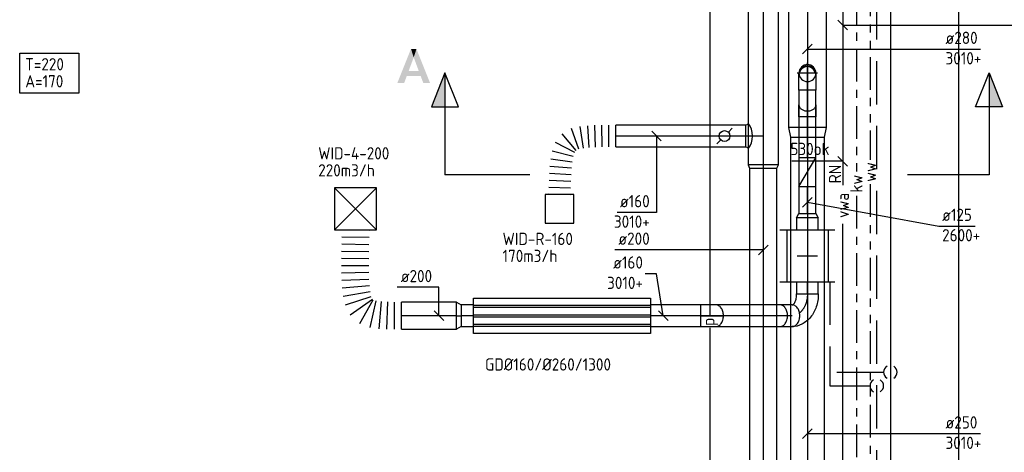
# Model space of a CAD drawing. Header units: millimetres. Extents: x 83336 to 140913, y 137697 to 176199.
# Tile 3 of 45: x 86348 to 93588, y 151362 to 154539. Entities that reach past the tile are written whole.
import ezdxf
from ezdxf.enums import TextEntityAlignment as Align

# ---------------------------------------------------------------- set-up
doc = ezdxf.new("R2010")
doc.units = ezdxf.units.MM
doc.header["$LTSCALE"] = 50
for name, pattern in [('CENTER2', [28.575, 19.05, -3.175, 3.175, -3.175]), ('CENTRE', [2, 1.25, -0.25, 0.25, -0.25]), ('CENTRE2', [28.575, 19.05, -3.175, 3.175, -3.175]), ('DASHED2', [9.525, 6.35, -3.175]), ('KOUDWATER', [8.4, 4.8, -1.2, 1.2, -1.2]), ('WARMWATER', [10.8, 4.8, -1.2, 1.2, -1.2, 1.2, -1.2])]:
    doc.linetypes.add(name, pattern=pattern)
doc.layers.get('0').update_dxf_attribs({"linetype": 'CONTINUOUS'})
for name, color, linetype in [('AL23----_VLOEREN', 8, 'CONTINUOUS'), ('WB570---_HARTLIJN', 1, 'CENTRE'), ('WL520000_VWA', 4, 'CONTINUOUS'), ('WL5310--_KW', 2, 'KOUDWATER'), ('WL5320--_WW', 2, 'WARMWATER'), ('WL5420--_PERSL', 1, 'CONTINUOUS'), ('WL561---_SYMBOOL', 2, 'CONTINUOUS'), ('WL5611--_CV-A', 3, 'CONTINUOUS'), ('WL5612--_CV-R', 3, 'DASHED2'), ('WL570---_HARTLIJN', 1, 'CENTRE'), ('WL5711--_T_KANAAL-H', 1, 'CONTINUOUS'), ('WL5771--_T_FLEX-C', 2, 'CONTINUOUS'), ('WL5771--_T_KANAAL-C', 3, 'CONTINUOUS'), ('WL5771--_T_KANAAL-H', 1, 'CONTINUOUS'), ('WL5771--_T_ORNAMENT-C', 2, 'CONTINUOUS'), ('WL5772--_R_FLEX-C', 2, 'CONTINUOUS'), ('WL5772--_R_KANAAL-C', 4, 'CONTINUOUS'), ('WL5772--_R_KANAAL-H', 1, 'CONTINUOUS'), ('WL5772--_R_ORNAMENT-C', 2, 'CONTINUOUS'), ('WL5773--_HARTLIJN', 1, 'CENTER2'), ('WM520---_MATEN-B', 1, 'CONTINUOUS'), ('WM570---_R_MATEN-B', 1, 'CONTINUOUS'), ('WM570---_T_MATEN-B', 1, 'CONTINUOUS'), ('WT520---_CODE', 7, 'CONTINUOUS'), ('WT531---_CODE', 1, 'CONTINUOUS'), ('WT532---_CODE', 1, 'CONTINUOUS'), ('WT542---_CODE', 1, 'CONTINUOUS'), ('WT5771--_BIJSCHRIFT', 7, 'CONTINUOUS')]:
    doc.layers.add(name, color=color, linetype=linetype)
doc.styles.add('LZ-MAATVOEREN', font='simplex.shx')
doc.styles.add('MAATVOERING', font='iso.shx')
doc.styles.add('Normaal_staand', font='iso.shx')
doc.styles.add('NORTXT', font='isocp.shx')
doc.styles.add('SA-BEMATEN', font='iso.shx')
doc.styles.add('Smalschuin', font='isocp.shx')

# ---------------------------------------------------------------- blocks, each defined once
blk = doc.blocks.new('BO1_WZ')
for start, end in [(30, 150), (210, 330)]:
    blk.add_arc((0, 0), 0.5, start, end)
at = {"invisible_edges": 15}
blk.add_3dface([(-0.01, 0.49), (-0.01, -0.49), (0.01, -0.49), (0.01, 0.49)], dxfattribs=at)
blk = doc.blocks.new('P5')
at = {"color": 2}
for p, q in [((-750, 0), (-500, 100)), ((-500, 100), (-500, -100)), ((-500, -100), (-750, 0)), ((-750, 0), (0, 0))]:
    blk.add_line(p, q, dxfattribs=at)
blk.add_solid([(-750, 0), (-500, 100), (-500, 0)], dxfattribs=at)
blk = doc.blocks.new('2DEC65')
at = {"color": 0}
for points in [[(0, 0), (0.2, 0), (0.4, 1), (0.48, 0.75)], [(0.4, 1), (0.48, 0.75), (0.56, 1), (0.48, 0.75)], [(0.48, 0.75), (0.56, 1), (0.76, 0), (0.96, 0)], [(0.27, 0.2), (0.33, 0.35), (0.69, 0.2), (0.63, 0.35)]]:
    blk.add_solid(points, dxfattribs=at)
blk = doc.blocks.new('MVLINE')
blk.add_line((35.4, -35.4), (-35.4, 35.4))
blk = doc.blocks.new('ORN_A_')
blk.add_lwpolyline([(-0.5, 0.5), (-0.5, -0.5), (0.5, -0.5), (0.5, 0.5)], close=True)
at = {"color": 1, "style": 'LZ-MAATVOEREN', "flags": 9}
for tag, p in [('ROS_TYPE', (0.633, 0.683)), ('ROS_M3H', (0.633, 0.483)), ('ROS_ZIJDE', (0.633, 0.283)), ('ROS_STAT', (0.633, 0.083))]:
    blk.add_attdef(tag, p, '', height=0.125, dxfattribs=at)
blk = doc.blocks.new('ORN_T_4')
for p, q in [((0.5, 0.5), (-0.5, -0.5)), ((0.5, -0.5), (-0.5, 0.5))]:
    blk.add_line(p, q)
blk.add_lwpolyline([(-0.5, 0.5), (-0.5, -0.5), (0.5, -0.5), (0.5, 0.5)], close=True)
at = {"color": 1, "style": 'LZ-MAATVOEREN', "flags": 9}
for tag, p in [('ROS_TYPE', (0.633, 0.683)), ('ROS_M3H', (0.633, 0.483)), ('ROS_ZIJDE', (0.633, 0.283)), ('ROS_STAT', (0.633, 0.083))]:
    blk.add_attdef(tag, p, '', height=0.125, dxfattribs=at)
blk = doc.blocks.new('ORK16000000')
at = {"layer": 'WL5772--_R_KANAAL-H'}
for p, q in [((38.6, 10.4), (77.3, 20.7)), ((-38.6, -10.4), (-77.3, -20.7))]:
    blk.add_line(p, q, dxfattribs=at)
blk.add_circle((0, 0), 40, dxfattribs=at)
blk = doc.blocks.new('KARO')
for p, q in [((1, 0.5), (0, 0.5)), ((0, -0.5), (1, -0.5))]:
    blk.add_line(p, q)
at = {"layer": 'WL5773--_HARTLIJN'}
blk.add_line((0, 0), (1, 0), dxfattribs=at)
blk = doc.blocks.new('A$C224E2977')
at = {"layer": 'WL5771--_T_KANAAL-C', "color": 1}
for p, q in [((1300, 207.5), (0, 207.5)), ((1300, 192.5), (0, 192.5)), ((1300, 137.5), (0, 137.5)), ((1300, 122.5), (0, 122.5)), ((1300, 67.5), (0, 67.5)), ((1300, 52.5), (0, 52.5))]:
    blk.add_line(p, q, dxfattribs=at)
at = {"layer": 'WL5771--_T_KANAAL-C'}
blk.add_lwpolyline([(0, 260), (1300, 260), (1300, 0), (0, 0)], close=True, dxfattribs=at)
blk = doc.blocks.new('GD160')
blk.add_blockref('A$C224E2977', (0, -130))
blk = doc.blocks.new('OSV2001600350K')
blk.add_lwpolyline([(-35, -100), (0, -80), (0, 80), (-35, 100)], close=True)
at = {"layer": 'WL5773--_HARTLIJN'}
blk.add_line((-35, 0), (0, 0), dxfattribs=at)
blk = doc.blocks.new('RB45DO')
blk.add_lwpolyline([(0.707107, 0.5), (0, 0.5), (0, -0.5), (0.707107, -0.5, 0.133256), (0.835518, -0.465158, 0.106756), (0.957107, -0.353553, 0.082828), (1.032249, -0.198077, 0.071352), (1.06066, 0, 0.071352), (1.032249, 0.198077, 0.082828), (0.957107, 0.353553, 0.106756), (0.835518, 0.465158, 0.133256)], format="xyb", close=True)
at = {"layer": 'WL570---_HARTLIJN'}
blk.add_line((0, 0), (1.06066, 0), dxfattribs=at)
blk = doc.blocks.new('OBO16000045N')
at = {"xscale": 160, "yscale": 160, "zscale": 160}
blk.add_blockref('RB45DO', (0, 0), dxfattribs=at)
blk = doc.blocks.new('RBUP45LI')
blk.add_lwpolyline([(-0.707, 1.5, -0.133256), (-0.579, 1.465, -0.106756), (-0.457, 1.354, -0.082828), (-0.382, 1.198, -0.071352), (-0.354, 1, -0.071352), (-0.382, 0.802, -0.082828), (-0.457, 0.646, -0.106756), (-0.579, 0.535, -0.133256), (-0.707, 0.5, -0.198912), (-0.64, 0.472, -0.098491), (-0.561, 0.354, -0.055753), (-0.517, 0.204, -0.042505), (-0.5, 0), (0.5, 0, 0.080612), (0.405, 0.588, 0.089204), (0.146, 1.061, 0.104837), (-0.259, 1.391, 0.119401), (-0.707, 1.5)], format="xyb")
at = {"layer": 'WL570---_HARTLIJN'}
blk.add_line((-0.707, 1), (-0.706, 1), dxfattribs=at)
blk.add_lwpolyline([(0, 0, 0.071352), (-0.057, 0.396, 0.082828), (-0.207, 0.707, 0.073578), (-0.365, 0.873, 0.133256)], format="xyb", dxfattribs=at)
blk = doc.blocks.new('OBO16000090HOL')
at = {"xscale": 160, "yscale": 160, "zscale": 160}
blk.add_blockref('RBUP45LI', (0, 0), dxfattribs=at)
blk = doc.blocks.new('FLLINE200')
blk.add_line((0, -100), (0, 100))
blk = doc.blocks.new('OEX2000088700')
for p, rotation in [((-338.8, 577.8), 268.9175390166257), ((-337.8, 630), 268.9175390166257), ((-339.7, 525.7), 269.0134682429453), ((-340.6, 473.5), 269.207650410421), ((-341.3, 369.2), 270.1005412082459), ((-341.1, 421.4), 269.5456024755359), ((-340.9, 317), 270.9965227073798), ((-339.3, 264.9), 272.4579483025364), ((-336.1, 212.8), 274.9256449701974), ((-329.8, 161), 279.3564577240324), ((-317.9, 110.3), 288.0183808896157), ((-295.3, 63.5), 305.5154699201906), ((-256.8, 28.9), 330.4991080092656), ((-208, 11.1), 347.4114690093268), ((-156.4, 3.6), 355.0867068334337), ((-104.3, 0.9), 358.382386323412), ((-52.2, 0.1), 359.6850687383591), ((0, 0), 359.6850687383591)]:
    blk.add_blockref('FLLINE200', p, dxfattribs=dict(rotation=rotation))
blk = doc.blocks.new('OZA2240160090NZ')
blk.add_lwpolyline([(95, 112, -0.414214), (80, 127), (80, 130), (-80, 130), (-80, 127, -0.414214), (-95, 112, -0.414214)], format="xyb")
at = {"layer": 'WL5772--_R_KANAAL-H'}
blk.add_arc((0, 229.4), 151, 231.02673, 308.97327, dxfattribs=at)
at = {"layer": 'WL5773--_HARTLIJN'}
blk.add_line((0, 0), (0, 130), dxfattribs=at)
blk = doc.blocks.new('FLLINE160')
blk.add_line((0, -80), (0, 80))
blk = doc.blocks.new('OEX1600075100')
for p, rotation in [((-200.1, -3.8), 4.147400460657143), ((-150.2, -1.3), 1.773383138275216), ((-100.1, -0.3), 0.6250880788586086), ((-50, 0), 0.127844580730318), ((0, 0), 0.127844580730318), ((-342.1, -44.9), 39.74553155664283), ((-298.5, -21), 19.45287434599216), ((-249.9, -9.3), 9.036333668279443), ((-372.9, -84), 62.67933020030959), ((-389.9, -131), 75.97989418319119), ((-399, -180.2), 82.31145861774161), ((-407.4, -279.9), 87.03607324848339), ((-404.2, -230), 85.43628568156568), ((-409.6, -329.9), 87.84160462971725), ((-412.8, -430), 88.20093223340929), ((-411.3, -380), 88.20093223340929)]:
    blk.add_blockref('FLLINE160', p, dxfattribs=dict(rotation=rotation))
blk = doc.blocks.new('OSV2242000250G')
blk.add_lwpolyline([(0, -112), (25, -100), (25, 100), (0, 112)], close=True)
at = {"layer": 'WL5773--_HARTLIJN'}
blk.add_line((0, 0), (25, 0), dxfattribs=at)
blk = doc.blocks.new('A$C63A6270A')
at = {"layer": 'WL5771--_T_KANAAL-C'}
for p, q in [((0, 125), (210, 125)), ((0, 0), (0, 125)), ((210, 125), (210, 0)), ((210, 0), (0, 0))]:
    blk.add_line(p, q, dxfattribs=at)
at = {"layer": 'WL5771--_T_KANAAL-H'}
blk.add_line((0, 0), (210, 125), dxfattribs=at)
blk = doc.blocks.new('*X117')
at = {"color": 0}
for p, q in [((-0.45, 0.011), (-0.45, 0.044)), ((-0.44, 0.05), (-0.44, 0.104)), ((-0.43, 0.079), (-0.43, 0.14)), ((-0.42, 0.104), (-0.42, 0.167)), ((-0.41, 0.125), (-0.41, 0.191)), ((-0.4, 0.143), (-0.4, 0.211)), ((-0.39, 0.16), (-0.39, 0.229)), ((-0.38, 0.175), (-0.38, 0.245)), ((-0.37, 0.189), (-0.37, 0.26)), ((-0.36, 0.203), (-0.36, 0.273)), ((-0.35, 0.215), (-0.35, 0.286)), ((-0.34, 0.226), (-0.34, 0.298)), ((-0.33, 0.237), (-0.33, 0.309)), ((-0.32, 0.247), (-0.32, 0.319)), ((-0.31, 0.256), (-0.31, 0.329)), ((-0.3, 0.265), (-0.3, 0.338)), ((-0.29, 0.273), (-0.29, 0.347)), ((-0.28, 0.281), (-0.28, 0.355)), ((-0.27, 0.289), (-0.27, 0.363)), ((-0.26, 0.296), (-0.26, 0.37)), ((-0.25, 0.302), (-0.25, 0.377)), ((-0.24, 0.309), (-0.24, 0.383)), ((-0.23, 0.315), (-0.23, 0.389)), ((-0.22, 0.32), (-0.22, 0.395)), ((-0.21, 0.326), (-0.21, 0.4)), ((-0.2, 0.331), (-0.2, 0.405)), ((-0.19, 0.335), (-0.19, 0.41)), ((-0.18, 0.34), (-0.18, 0.415)), ((-0.17, 0.344), (-0.17, 0.419)), ((-0.16, 0.348), (-0.16, 0.423)), ((-0.15, 0.351), (-0.15, 0.426)), ((-0.14, 0.355), (-0.14, 0.43)), ((-0.13, 0.358), (-0.13, 0.433)), ((-0.12, 0.36), (-0.12, 0.436)), ((-0.11, 0.363), (-0.11, 0.439)), ((-0.1, 0.365), (-0.1, 0.441)), ((-0.09, 0.367), (-0.09, 0.443)), ((-0.08, 0.369), (-0.08, 0.445)), ((-0.07, 0.371), (-0.07, 0.447)), ((-0.06, 0.372), (-0.06, 0.448)), ((-0.05, 0.374), (-0.05, 0.449)), ((-0.04, 0.375), (-0.04, 0.45)), ((-0.03, 0.375), (-0.03, 0.451)), ((-0.02, 0.376), (-0.02, 0.452)), ((-0.01, 0.376), (-0.01, 0.452)), ((0, 0.376), (0, 0.452)), ((0.01, 0.376), (0.01, 0.452)), ((0.02, 0.376), (0.02, 0.452)), ((0.03, 0.375), (0.03, 0.451)), ((0.04, 0.375), (0.04, 0.45)), ((0.05, 0.374), (0.05, 0.449)), ((0.06, 0.372), (0.06, 0.448)), ((0.07, 0.371), (0.07, 0.447)), ((0.08, 0.369), (0.08, 0.445)), ((0.09, 0.367), (0.09, 0.443)), ((0.1, 0.365), (0.1, 0.441)), ((0.11, 0.363), (0.11, 0.439)), ((0.12, 0.36), (0.12, 0.436)), ((0.13, 0.358), (0.13, 0.433)), ((0.14, 0.355), (0.14, 0.43)), ((0.15, 0.351), (0.15, 0.426)), ((0.16, 0.348), (0.16, 0.423)), ((0.17, 0.344), (0.17, 0.419)), ((0.18, 0.34), (0.18, 0.415)), ((0.19, 0.335), (0.19, 0.41)), ((0.2, 0.331), (0.2, 0.405)), ((0.21, 0.326), (0.21, 0.4)), ((0.22, 0.32), (0.22, 0.395)), ((0.23, 0.315), (0.23, 0.389)), ((0.24, 0.309), (0.24, 0.383)), ((0.25, 0.302), (0.25, 0.377)), ((0.26, 0.296), (0.26, 0.37)), ((0.27, 0.289), (0.27, 0.363)), ((0.28, 0.281), (0.28, 0.355)), ((0.29, 0.273), (0.29, 0.347)), ((0.3, 0.265), (0.3, 0.338)), ((0.31, 0.256), (0.31, 0.329)), ((0.32, 0.247), (0.32, 0.319)), ((0.33, 0.237), (0.33, 0.309)), ((0.34, 0.226), (0.34, 0.298)), ((0.35, 0.215), (0.35, 0.286)), ((0.36, 0.203), (0.36, 0.273)), ((0.37, 0.189), (0.37, 0.26)), ((0.38, 0.175), (0.38, 0.245)), ((0.39, 0.16), (0.39, 0.229)), ((0.4, 0.143), (0.4, 0.211)), ((0.41, 0.125), (0.41, 0.191)), ((0.42, 0.104), (0.42, 0.167)), ((0.43, 0.079), (0.43, 0.14)), ((0.44, 0.05), (0.44, 0.104)), ((0.45, 0.011), (0.45, 0.044))]:
    blk.add_line(p, q, dxfattribs=at)
blk = doc.blocks.new('KARODS')
blk.add_circle((0, 0), 0.5)
at = {"layer": 'WB570---_HARTLIJN'}
for p, q in [((0, -0.6), (0, 0.6)), ((-0.6, 0), (0.6, 0))]:
    blk.add_line(p, q, dxfattribs=at)
at = {"layer": 'WL5711--_T_KANAAL-H', "color": 1}
blk.add_blockref('*X117', (0, 0), dxfattribs=at)
blk = doc.blocks.new('OBO12500090SH')
blk.add_lwpolyline([(-62.5, 0), (-62.5, -125), (62.5, -125), (62.5, 0)])
at = {"layer": 'WL5773--_HARTLIJN'}
for p, q in [((-62.5, 0), (62.5, 0)), ((0, -125), (0, 62.5))]:
    blk.add_line(p, q, dxfattribs=at)
at = {"xscale": 125, "yscale": 125, "zscale": 125}
blk.add_blockref('KARODS', (0, 0), dxfattribs=at)
blk = doc.blocks.new('RB45UP')
blk.add_lwpolyline([(0, -0.5), (0.707107, -0.5), (0.707107, 0.5), (0, 0.5, -0.133256), (0.128411, 0.465158, -0.106756), (0.25, 0.353553, -0.082828), (0.325143, 0.198077, -0.071352), (0.353553, 0, -0.071352), (0.325143, -0.198077, -0.082828), (0.25, -0.353553, -0.106756), (0.128411, -0.465158, -0.133256)], format="xyb", close=True)
at = {"layer": 'WL570---_HARTLIJN'}
blk.add_line((0, 0), (0.707107, 0), dxfattribs=at)
blk = doc.blocks.new('OBO12500045O')
at = {"xscale": 125, "yscale": 125, "zscale": 125}
blk.add_blockref('RB45UP', (0, 0), dxfattribs=at)
blk = doc.blocks.new('NV160')
at = {"layer": 'WL5771--_T_KANAAL-C'}
for p, q in [((0, -202.5), (0, 202.5)), ((380, 152.5), (0, 152.5)), ((380, -202.5), (380, 202.5)), ((380, -152.5), (0, -152.5))]:
    blk.add_line(p, q, dxfattribs=at)
at = {"layer": 'WL5771--_T_KANAAL-H'}
for p, q in [((190, -75), (190, 75)), ((265, 0), (115, 0))]:
    blk.add_line(p, q, dxfattribs=at)
blk = doc.blocks.new('OSV2802500710G')
blk.add_lwpolyline([(0, -140), (71, -125), (71, 125), (0, 140)], close=True)
at = {"layer": 'WL5773--_HARTLIJN'}
blk.add_line((0, 0), (71, 0), dxfattribs=at)

msp = doc.modelspace()

# ---------------------------------------------------------------- linework, layer by layer
at = {"color": 2, "linetype": 'CENTRE2'}
for p, q in [((90100, 153400), (89475, 153400)), ((93475, 153400), (92875, 153400))]:
    msp.add_line(p, q, dxfattribs=at)
at = {"layer": 'AL23----_VLOEREN'}
for p, q in [((93250, 160250), (93250, 150300)), ((93250, 154500), (113150, 154500))]:
    msp.add_line(p, q, dxfattribs=at)
at = {"layer": 'WL520000_VWA'}
for p, q in [((92400, 156025), (92400, 153325)), ((92400, 150625), (92400, 153039.89656))]:
    msp.add_line(p, q, dxfattribs=at)
at = {"layer": 'WL5310--_KW'}
for p, q in [((92500, 156425), (92500, 153425.1606)), ((92500, 153245.1606), (92500, 147050))]:
    msp.add_line(p, q, dxfattribs=at)
at = {"layer": 'WL5320--_WW'}
for p, q in [((92600, 156425), (92600, 153510.42464)), ((92600, 153330.42464), (92600, 147300))]:
    msp.add_line(p, q, dxfattribs=at)
at = {"layer": 'WL5420--_PERSL'}
for p, q in [((91425, 152365.3125), (91425, 160821.66667)), ((91425, 145600), (91425, 152275.3125))]:
    msp.add_line(p, q, dxfattribs=at)
at = {"layer": 'WL5611--_CV-A'}
for p, q in [((92750, 156450), (92750, 147350)), ((92355.29734, 151950), (92700, 151950))]:
    msp.add_line(p, q, dxfattribs=at)
at = {"layer": 'WL5612--_CV-R'}
for p, q in [((92650, 147250), (92650, 156450)), ((92305.29734, 152614.99992), (92305.29734, 151850)), ((92305.29734, 151850), (92600, 151850))]:
    msp.add_line(p, q, dxfattribs=at)
at = {"layer": 'WL5771--_T_KANAAL-C'}
msp.add_lwpolyline([(92060, 153084.99992), (92077.5, 153114.99992), (92202.5, 153114.99992), (92220, 153084.99992)], close=True, dxfattribs=at)
for centre, radius, start, end in [((91936.86288, 152404.35137), 40.64856, 59.638742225, 89.999901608), ((91925.79556, 152385.4583), 62.54453, 35.264394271, 59.638750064), ((91908.30563, 152373.09107), 83.96522, 16.324839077, 35.264385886), ((91880.68172, 152364.99994), 112.74971, 359.999993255, 16.325000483), ((91908.30563, 152356.90878), 83.96522, 324.735614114, 343.675160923), ((91880.68172, 152364.99991), 112.74971, 343.674999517, 0.000006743), ((91936.86288, 152325.64848), 40.64856, 270.000098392, 300.361257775), ((91925.79556, 152344.54155), 62.54453, 300.361249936, 324.735605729)]:
    msp.add_arc(centre, radius, start, end, dxfattribs=at)
at = {"layer": 'WL5771--_T_ORNAMENT-C'}
msp.add_lwpolyline([(86347.89966, 154294.258), (86782.55649, 154294.258), (86782.55649, 153998.67633), (86347.89966, 153998.67633)], close=True, dxfattribs=at)
at = {"layer": 'WM520---_MATEN-B'}
for points in [[(92400, 154500), (92400, 154500), (93400, 154500)], [(92400, 153500), (92325, 153500), (92025, 153500)]]:
    msp.add_lwpolyline(points, dxfattribs=at)
at = {"layer": 'WM570---_R_MATEN-B'}
for points in [[(91030.29734, 153685), (91030.29734, 153123.67633), (90740.93742, 153123.67633)], [(91815, 152848.67633), (91030.29734, 152848.67633), (90722.93742, 152848.67633)]]:
    msp.add_lwpolyline(points, dxfattribs=at)
at = {"layer": 'WM570---_T_MATEN-B'}
for points in [[(92140, 154323.67633), (93105.29734, 154323.67633), (93412.65726, 154323.67633)], [(92140, 153198.67633), (93105.29734, 153023.67633), (93373.31432, 153023.67633)], [(91080.29734, 152364.99996), (91030.29734, 152673.67633), (90947.93742, 152673.67633)], [(89430.29734, 152364.99996), (89430.29734, 152573.67633), (89122.93742, 152573.67633)], [(92140, 151498.67633), (93105.29734, 151498.67633), (93412.65726, 151498.67633)]]:
    msp.add_lwpolyline(points, dxfattribs=at)

# ---------------------------------------------------------------- block references
at = {"color": 2, "xscale": 250.25, "yscale": 250, "zscale": 250.25}
msp.add_blockref('2DEC65', (89125, 154075), dxfattribs=at)
at = {"color": 2, "xscale": -1, "rotation": 90}
msp.add_blockref('P5', (89475, 153400), dxfattribs=at)
at = {"color": 2, "rotation": 270}
msp.add_blockref('P5', (93475, 153400), dxfattribs=at)
at = {"xscale": -1, "rotation": 270}
msp.add_blockref('A$C63A6270A', (92077.50002, 153314.99992), dxfattribs=at)
at = {"rotation": 180}
msp.add_blockref('GD160', (90985, 152364.99996), dxfattribs=at)
at = {"layer": 'WL561---_SYMBOOL', "xscale": 100, "yscale": 100, "zscale": 100}
for p, rotation in [((92750, 151950), 270), ((92650, 151850), 90)]:
    msp.add_blockref('BO1_WZ', p, dxfattribs=dict(at, rotation=rotation))
at = {"layer": 'WL5771--_T_FLEX-C'}
msp.add_blockref('OEX2000088700', (89155.29734, 152364.99996), dxfattribs=at)
at = {"layer": 'WL5771--_T_KANAAL-C'}
for p, xscale, yscale, zscale, rotation in [((92140, 155757), 2008.323667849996, 280, 280, 270), ((92140, 153524.99992), 496.7999999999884, 125, 125, 90), ((92140, 153677.67633), 2923.378221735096, 250, 250, 270), ((92140, 153114.99992), 200, 125, 125, 90), ((92140, 153084.99992), 90, 160, 160, 270), ((92140, 152524.99992), 90, 160, 160, 90), ((89560, 152364.99996), 404.7026590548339, 200, 200, 180), ((89685, 152364.99996), 90, 160, 160, 180), ((91352.70527, 152364.99996), 367.7052658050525, 160, 160, 180), ((92026.86292, 152364.99992), 674.1576492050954, 160, 160, 180)]:
    msp.add_blockref('KARO', p, dxfattribs=dict(at, xscale=xscale, yscale=yscale, zscale=zscale, rotation=rotation))
at = {"layer": 'WL5771--_T_KANAAL-C', "xscale": -1}
msp.add_blockref('OBO12500090SH', (92140, 154146.79992), dxfattribs=at)
for name, p, rotation in [('OBO12500045O', (92140, 153913.3883), 90), ('NV160', (92140, 152614.99992), 270), ('OBO16000090HOL', (92140, 152524.99992), 180), ('OSV2001600350K', (89595, 152364.99996), 180)]:
    msp.add_blockref(name, p, dxfattribs=dict(at, rotation=rotation))
at = {"layer": 'WL5771--_T_KANAAL-C', "rotation": 270}
msp.add_blockref('OSV2802500710G', (92140, 153748.67633), dxfattribs=at)
at = {"layer": 'WL5771--_T_KANAAL-C'}
msp.add_blockref('OBO16000045N', (91352.70527, 152364.99992), dxfattribs=at)
at = {"layer": 'WL5771--_T_ORNAMENT-C', "xscale": 310, "yscale": 310, "zscale": 310}
msp.add_blockref('ORN_T_4', (88817.5, 153150.00004), dxfattribs=at)
at = {"layer": 'WL5772--_R_FLEX-C'}
msp.add_blockref('OEX1600075100', (90730.29734, 153685), dxfattribs=at)
at = {"layer": 'WL5772--_R_KANAAL-C'}
for p, xscale, yscale, zscale, rotation in [((91815, 156193.67633), 2720.000000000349, 224, 224, 270), ((91685, 153685), 954.7026590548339, 160, 160, 180), ((91815, 153448.67633), 2400, 200, 200, 270)]:
    msp.add_blockref('KARO', p, dxfattribs=dict(at, xscale=xscale, yscale=yscale, zscale=zscale, rotation=rotation))
for name, p, rotation in [('OZA2240160090NZ', (91815, 153685), 90), ('ORK16000000', (91530.29734, 153685), 30.00000000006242), ('OSV2242000250G', (91815, 153473.67633), 270)]:
    msp.add_blockref(name, p, dxfattribs=dict(at, rotation=rotation))
at = {"layer": 'WL5772--_R_ORNAMENT-C', "xscale": 210, "yscale": 210, "zscale": 210}
msp.add_blockref('ORN_A_', (90317.5, 153150.00004), dxfattribs=at)
at = {"layer": 'WM520---_MATEN-B'}
for p in [(92400, 154500), (92400, 153500)]:
    msp.add_blockref('MVLINE', p, dxfattribs=at)
at = {"layer": 'WM570---_R_MATEN-B'}
msp.add_blockref('MVLINE', (91030.29734, 153685), dxfattribs=at)
at = {"layer": 'WM570---_R_MATEN-B', "rotation": 90}
msp.add_blockref('MVLINE', (91815, 152848.67633), dxfattribs=at)
at = {"layer": 'WM570---_T_MATEN-B', "rotation": 90}
for p in [(92140, 154323.67633), (92140, 153198.67633), (92140, 151498.67633)]:
    msp.add_blockref('MVLINE', p, dxfattribs=at)
at = {"layer": 'WM570---_T_MATEN-B'}
for p in [(89430.29734, 152364.99996), (91080.29734, 152364.99996)]:
    msp.add_blockref('MVLINE', p, dxfattribs=at)

# ---------------------------------------------------------------- texts
at = {"layer": 'WM520---_MATEN-B', "color": 1, "style": 'MAATVOERING'}
msp.add_text('530ok', height=90, dxfattribs=at).set_placement((92302.5, 153545), align=Align.RIGHT)
at = {"layer": 'WM570---_R_MATEN-B', "color": 1, "style": 'NORTXT'}
for s, p in [('ø160', (90980.29734, 153161.17633)), ('3010+', (90980.29734, 153011.17633)), ('ø200', (90980.29734, 152886.17633))]:
    msp.add_text(s, height=90, dxfattribs=at).set_placement(p, align=Align.RIGHT)
at = {"layer": 'WM570---_T_MATEN-B', "color": 1, "style": 'NORTXT'}
for s, p in [('ø280', (93155.29734, 154361.17633)), ('3010+', (93155.29734, 154211.17633)), ('ø125', (93130.29734, 153061.17633)), ('2600+', (93130.29734, 152911.17633)), ('ø250', (93155.29734, 151536.17633)), ('3010+', (93155.29734, 151386.17633))]:
    msp.add_text(s, height=90, dxfattribs=at).set_placement(p)
msp.add_text('RN', height=90, rotation=90, dxfattribs=at).set_placement((92388.09468, 153337.3527))
for s, p in [('ø160', (90930.29734, 152711.17633)), ('ø200', (89380.29734, 152611.17633)), ('3010+', (90930.29734, 152561.17633))]:
    msp.add_text(s, height=90, dxfattribs=at).set_placement(p, align=Align.RIGHT)
at = {"layer": 'WT520---_CODE', "color": 1, "style": 'SA-BEMATEN'}
msp.add_text('vwa', height=90, rotation=90, dxfattribs=at).set_placement((92400, 153174.89656), align=Align.MIDDLE)
at = {"layer": 'WT531---_CODE', "color": 1, "style": 'SA-BEMATEN'}
msp.add_text('kw', height=90, rotation=90, dxfattribs=at).set_placement((92500, 153335.1606), align=Align.MIDDLE)
at = {"layer": 'WT532---_CODE', "color": 1, "style": 'SA-BEMATEN'}
msp.add_text('ww', height=90, rotation=90, dxfattribs=at).set_placement((92600, 153420.42464), align=Align.MIDDLE)
at = {"layer": 'WT542---_CODE', "color": 1, "style": 'SA-BEMATEN'}
msp.add_text('p', height=90, rotation=90, dxfattribs=at).set_placement((91425, 152320.3125), align=Align.MIDDLE)
at = {"layer": 'WT5771--_BIJSCHRIFT', "color": 1}
for s, style, p in [('T=220', 'Smalschuin', (86388.61957, 154212.21058)), ('A=170', 'Smalschuin', (86388.61957, 154087.21058)), ('WID-4-200', 'Smalschuin', (88542.87904, 153557.8831)), ('220m3/h', 'Smalschuin', (88542.87904, 153432.8831)), ('WID-R-160', 'Smalschuin', (89898.28874, 152929.45153)), ('170m3/h', 'Smalschuin', (89898.28874, 152804.45153)), ('GD%%c160/%%c260/1300', 'Normaal_staand', (89769.16611, 152006.97267))]:
    msp.add_text(s, height=90, dxfattribs=dict(at, style=style)).set_placement(p, align=Align.MIDDLE_LEFT)

doc.saveas('drawing.dxf')
